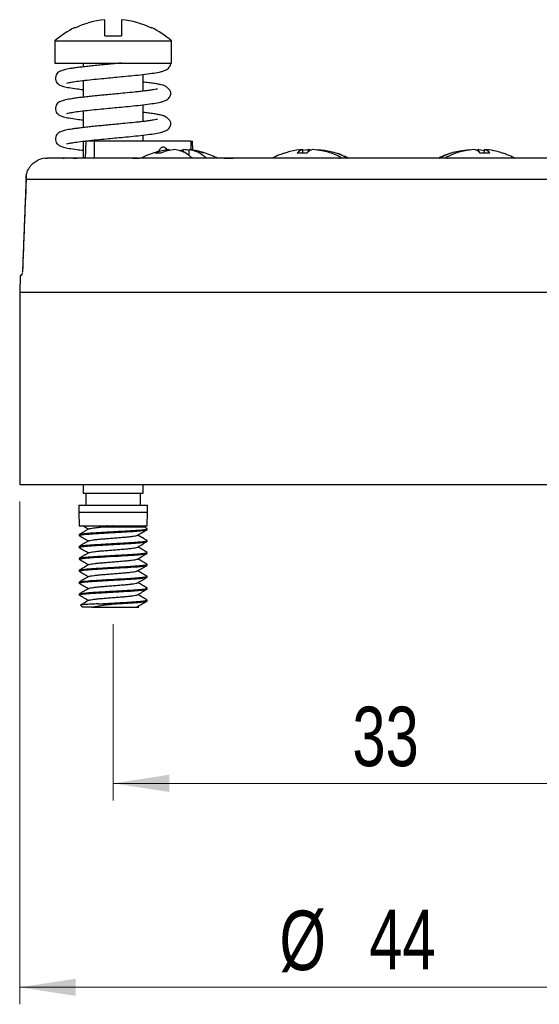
# Model space of a CAD drawing. Header units: millimetres. Extents: x 15 to 205, y 5 to 292.
# Tile 9 of 12: x 88 to 118, y 135 to 193. Entities that reach past the tile are written whole.
import ezdxf

# ---------------------------------------------------------------- set-up
doc = ezdxf.new("R2010")
doc.units = ezdxf.units.MM
doc.header["$PDSIZE"] = -1
doc.styles.add('SLDTEXTSTYLE0', font='TXT', dxfattribs={"width": 0.75})
doc.dimstyles.new('SLDDIMSTYLE0', dxfattribs={"dimtxt": 3.5, "dimasz": 3.302, "dimexe": 0, "dimexo": 0.0625, "dimgap": 0.875, "dimtad": 1, "dimrnd": 1e-09, "dimzin": 12, "dimdsep": 46, "dimtxsty": 'SLDTEXTSTYLE0', "dimsah": 1, "dimcen": 0.09, "dimadec": 0, "dimazin": 3, "dimtfac": 1, "dimtofl": 0, "dimtmove": 0, "dimatfit": 3, "dimfxl": 1, "dimfrac": 2, "dimtolj": 1, "dimtzin": 12, "dimarcsym": 0})

# ---------------------------------------------------------------- blocks, each defined once
blk = doc.blocks.new('_D')
at = {"color": 7, "linetype": 'Continuous', "lineweight": 18}
for p, q in [((93.081, 157.128), (93.081, 146.77)), ((126.081, 157.128), (126.081, 146.77)), ((126.081, 147.77), (93.081, 147.77))]:
    blk.add_line(p, q, dxfattribs=at)
for points in [[(93.081, 147.77), (96.383, 147.262), (96.383, 148.278)], [(126.081, 147.77), (122.779, 148.278), (122.779, 147.262)]]:
    blk.add_solid(points, dxfattribs=at)
at = {"color": 7, "linetype": 'Continuous', "lineweight": 18, "insert": (107.159, 152.282), "char_height": 3.5, "attachment_point": 1, "style": 'SLDTEXTSTYLE0'}
blk.add_mtext('33', dxfattribs=at)
blk = doc.blocks.new('_D_1')
at = {"color": 7, "linetype": 'Continuous', "lineweight": 18}
for p, q in [((87.581, 164.348), (87.581, 134.77)), ((131.581, 164.348), (131.581, 134.77)), ((87.581, 135.77), (131.581, 135.77))]:
    blk.add_line(p, q, dxfattribs=at)
for points in [[(87.581, 135.77), (90.883, 135.262), (90.883, 136.278)], [(131.581, 135.77), (128.279, 136.278), (128.279, 135.262)]]:
    blk.add_solid(points, dxfattribs=at)
at = {"color": 7, "linetype": 'Continuous', "lineweight": 18, "char_height": 3.5, "attachment_point": 1, "style": 'SLDTEXTSTYLE0'}
for s, insert in [('%%c', (102.87, 140.282)), ('44', (108.149, 140.335))]:
    blk.add_mtext(s, dxfattribs=dict(at, insert=insert))

msp = doc.modelspace()

# ---------------------------------------------------------------- linework, layer by layer
at = {"color": 7, "linetype": 'Continuous', "lineweight": 25}
for p, q in [((92.581, 191.748), (92.581, 192.7)), ((93.581, 192.7), (93.581, 191.748)), ((90.831, 192.205), (90.831, 192.232)), ((92.581, 191.748), (93.581, 191.748)), ((95.331, 192.232), (95.331, 192.205)), ((89.656, 191.448), (89.656, 190.148)), ((89.656, 191.448), (96.506, 191.448)), ((96.506, 190.148), (96.506, 191.448)), ((89.656, 190.148), (96.506, 190.148)), ((91.306, 190.148), (91.306, 189.922)), ((94.856, 188.497), (94.856, 189.482)), ((91.306, 189.12), (91.306, 188.137)), ((94.856, 186.712), (94.856, 187.696)), ((91.306, 187.334), (91.306, 186.351)), ((91.306, 185.548), (91.306, 184.565)), ((91.471, 185.548), (91.436, 184.548)), ((91.989, 185.548), (91.471, 185.548)), ((91.982, 184.548), (91.989, 185.548)), ((97.645, 185.548), (91.989, 185.548)), ((94.856, 185.548), (94.856, 185.91)), ((97.645, 185.548), (97.745, 185.548)), ((97.763, 185.032), (97.745, 185.548)), ((95.873, 184.851), (95.546, 184.851)), ((96.384, 185.007), (96.384, 185.063)), ((96.967, 185.005), (97.223, 185.063)), ((97.223, 184.892), (97.223, 185.063)), ((97.55, 184.696), (97.55, 185.063)), ((104.48, 184.851), (103.912, 184.851)), ((104.238, 184.851), (104.238, 185.063)), ((104.238, 185.02), (104.563, 185.063)), ((104.563, 184.927), (104.563, 185.063)), ((105.131, 185.02), (105.131, 185.063)), ((112.935, 184.841), (112.769, 184.783)), ((114.031, 185.013), (114.031, 185.063)), ((114.598, 185.063), (114.924, 185.013)), ((114.598, 184.927), (114.598, 185.063)), ((115.249, 184.851), (114.682, 184.851)), ((114.924, 184.851), (114.924, 185.063)), ((90.205, 184.548), (90.122, 184.548)), ((90.122, 184.548), (90.205, 184.548)), ((90.205, 184.548), (90.205, 184.548)), ((90.731, 184.548), (90.948, 184.548)), ((94.248, 184.548), (94.601, 184.548)), ((99.639, 184.548), (100.142, 184.548)), ((87.969, 183.513), (87.75, 177.888)), ((131.202, 183.294), (87.959, 183.294)), ((87.744, 177.889), (87.736, 177.853)), ((87.748, 177.89), (87.74, 177.852)), ((87.616, 177.648), (87.581, 176.648)), ((87.682, 177.648), (87.616, 177.648)), ((87.581, 176.648), (87.581, 165.348)), ((131.581, 176.648), (87.581, 176.648)), ((87.581, 165.348), (131.581, 165.348)), ((91.306, 165.348), (91.306, 164.848)), ((94.856, 164.848), (94.856, 165.348)), ((91.306, 164.848), (94.856, 164.848)), ((91.481, 164.848), (91.481, 164.128)), ((94.681, 164.128), (94.681, 164.848)), ((91.056, 164.128), (91.056, 163.728)), ((91.056, 164.128), (95.106, 164.128)), ((95.106, 163.728), (95.106, 164.128)), ((91.056, 163.728), (91.081, 162.928)), ((91.056, 163.728), (95.106, 163.728)), ((95.081, 162.928), (95.106, 163.728)), ((91.081, 162.928), (95.081, 162.928)), ((95.074, 162.762), (94.943, 162.838)), ((91.082, 162.403), (91.081, 162.405)), ((91.081, 162.403), (91.081, 162.353)), ((95.081, 162.703), (95.081, 162.753)), ((91.081, 161.704), (91.081, 161.653)), ((91.084, 161.704), (91.082, 161.707)), ((95.081, 162.003), (95.081, 162.053)), ((95.081, 161.303), (95.081, 161.353)), ((91.082, 161.003), (91.081, 161.005)), ((91.081, 161.003), (91.081, 160.953)), ((91.105, 160.938), (91.081, 160.951)), ((95.081, 160.603), (95.081, 160.653)), ((91.082, 160.303), (91.081, 160.305)), ((91.081, 160.303), (91.081, 160.253)), ((91.105, 160.238), (91.086, 160.246)), ((95.081, 159.903), (95.081, 159.953)), ((91.081, 159.604), (91.081, 159.553)), ((91.082, 159.604), (91.083, 159.608)), ((91.081, 158.903), (91.081, 158.853)), ((95.076, 159.26), (95.072, 159.262)), ((95.081, 159.203), (95.081, 159.253)), ((91.163, 158.246), (91.281, 158.128)), ((92.224, 158.328), (93.081, 158.328)), ((94.605, 158.134), (94.529, 158.178)), ((95.078, 158.559), (95.071, 158.562)), ((95.081, 158.503), (95.081, 158.553)), ((91.83, 158.128), (91.281, 158.128))]:
    msp.add_line(p, q, dxfattribs=at)
at = {"color": 8, "linetype": 'Continuous', "lineweight": 25}
for p, q in [((97.645, 185.548), (97.659, 185.044)), ((87.748, 177.89), (87.748, 177.889))]:
    msp.add_line(p, q, dxfattribs=at)
at = {"color": 7, "linetype": 'Continuous', "lineweight": 25, "flags": 128}
for points in [[(94.941, 162.835), (94.941, 162.835), (94.883, 162.835), (94.775, 162.835), (94.612, 162.835), (94.422, 162.835), (94.191, 162.835), (93.94, 162.835), (93.658, 162.835), (93.387, 162.835), (93.103, 162.835), (92.604, 162.835), (92.498, 162.835), (92.247, 162.835), (92.247, 162.835), (92.247, 162.835)], [(91.083, 160.953), (91.101, 160.968), (91.17, 160.986), (91.17, 160.986), (91.17, 160.986), (91.17, 160.986), (91.17, 160.986), (91.17, 160.986), (91.17, 160.986), (91.17, 160.986), (91.17, 160.986), (91.17, 160.986), (91.17, 160.986), (91.171, 160.986), (91.174, 160.987), (91.185, 160.989), (91.23, 160.996), (91.316, 161.008), (91.463, 161.024), (91.557, 161.033), (91.648, 161.04), (91.732, 161.047), (91.92, 161.06), (92.052, 161.068), (92.19, 161.076), (92.333, 161.085), (92.481, 161.093), (92.638, 161.103), (92.853, 161.115), (93.127, 161.131), (93.386, 161.146), (93.598, 161.159), (93.766, 161.168), (93.963, 161.18), (94.154, 161.191), (94.313, 161.201), (94.417, 161.209), (94.55, 161.219), (94.701, 161.233), (94.853, 161.25), (94.961, 161.265), (95.028, 161.279), (95.075, 161.295), (95.076, 161.303)], [(91.084, 160.253), (91.083, 160.258), (91.106, 160.27), (91.132, 160.278), (91.158, 160.283), (91.192, 160.29), (91.249, 160.299), (91.341, 160.311), (91.475, 160.325), (91.612, 160.337), (91.731, 160.347), (91.843, 160.355), (91.997, 160.365), (92.179, 160.376), (92.453, 160.392), (92.746, 160.409), (93.144, 160.432), (93.499, 160.453), (93.67, 160.463), (93.67, 160.463), (93.67, 160.463), (93.67, 160.463), (93.67, 160.463), (93.67, 160.463), (93.67, 160.463), (93.671, 160.463), (93.672, 160.463), (93.675, 160.463), (93.684, 160.463), (93.766, 160.468), (93.917, 160.477), (94.129, 160.489), (94.293, 160.5), (94.407, 160.508), (94.525, 160.517), (94.604, 160.524), (94.681, 160.531), (94.781, 160.541), (94.891, 160.555), (94.963, 160.566), (95.03, 160.579), (95.049, 160.585), (95.072, 160.593), (95.076, 160.603)], [(91.09, 159.613), (91.092, 159.615), (91.11, 159.621), (91.126, 159.626), (91.159, 159.634), (91.22, 159.644), (91.322, 159.659), (91.47, 159.675), (91.609, 159.687), (91.723, 159.696), (91.842, 159.705), (91.969, 159.713), (92.104, 159.722), (92.244, 159.729), (92.316, 159.734), (92.413, 159.739), (92.536, 159.746), (92.686, 159.755), (92.864, 159.766), (93.149, 159.782), (93.353, 159.794), (93.476, 159.801), (93.507, 159.803), (93.515, 159.804), (93.517, 159.804), (93.518, 159.804), (93.518, 159.804), (93.518, 159.804), (93.518, 159.804), (93.518, 159.804), (93.518, 159.804), (93.824, 159.822), (94.106, 159.838), (94.348, 159.854), (94.593, 159.873), (94.787, 159.892), (94.935, 159.911), (95.032, 159.93), (95.077, 159.947), (95.076, 159.953)]]:
    msp.add_lwpolyline(points, dxfattribs=at)
at = {"color": 7, "linetype": 'Continuous', "lineweight": 25}
for centre, radius, start, end in [((93.081, 187.587), 5.138, 95.58507, 115.97352), ((93.081, 187.587), 5.138, 64.02648, 84.41493), ((93.081, 187.587), 5.162, 115.84234, 131.56972), ((93.081, 187.587), 5.162, 48.43028, 64.15766), ((96.818, 181.587), 3.503, 97.11387, 111.2991), ((97.145, 181.587), 3.503, 97.11387, 111.2991), ((96.798, 181.633), 3.457, 77.43339, 82.93226), ((97.109, 181.565), 3.527, 68.72844, 79.30899), ((104.513, 184.285), 0.825, 109.4905, 136.72973), ((105.08, 184.285), 0.825, 109.49051, 136.7298), ((104.363, 184.444), 0.651, 60.44314, 72.08554), ((114.081, 184.285), 0.825, 43.2702, 70.50949), ((114.798, 184.444), 0.651, 107.91446, 119.55686), ((114.648, 184.285), 0.825, 43.27027, 70.5095), ((94.973, 162.878), 0.05, 90.01035, 233.30429)]:
    msp.add_arc(centre, radius, start, end, dxfattribs=at)
for points, knots in [([(93.565, 190.149), (93.465, 190.139), (93.226, 190.116), (92.885, 190.083), (92.535, 190.049), (92.194, 190.017), (91.839, 189.982), (91.488, 189.944), (91.172, 189.907), (90.885, 189.87), (90.573, 189.826), (90.273, 189.771), (90.045, 189.712), (89.846, 189.61), (89.725, 189.466), (89.669, 189.29), (89.693, 189.118), (89.768, 188.985), (89.872, 188.892), (89.986, 188.829), (90.167, 188.764), (90.487, 188.697), (90.865, 188.642), (91.182, 188.604), (91.306, 188.589)], [0, 0, 0, 0, 0.035242, 0.084541, 0.117859, 0.157914, 0.20609, 0.248261, 0.294448, 0.338687, 0.379845, 0.454306, 0.519647, 0.578222, 0.605907, 0.633199, 0.658992, 0.685534, 0.711297, 0.736417, 0.795278, 0.866856, 0.948153, 1, 1, 1, 1]), ([(90.357, 188.975), (90.358, 188.974), (90.362, 188.969), (90.471, 189), (90.752, 189.048), (91.152, 189.103), (91.666, 189.164), (92.232, 189.22), (92.783, 189.273), (93.314, 189.324), (93.853, 189.376), (94.426, 189.431), (94.991, 189.495), (95.48, 189.561), (95.806, 189.613), (96.058, 189.683), (96.263, 189.78), (96.445, 189.953), (96.468, 190.08), (96.481, 190.148)], [0, 0, 0, 0, 0.021449, 0.079865, 0.139994, 0.207532, 0.279242, 0.349161, 0.411783, 0.46643, 0.526441, 0.593763, 0.668271, 0.745706, 0.819735, 0.853365, 0.892387, 0.942025, 1, 1, 1, 1]), ([(93.565, 190.148), (93.563, 190.148), (93.561, 190.148), (93.565, 190.148), (93.573, 190.148), (93.598, 190.148), (93.684, 190.148), (93.865, 190.148), (94.122, 190.148), (94.456, 190.148), (94.827, 190.148), (95.214, 190.148), (95.565, 190.148), (95.875, 190.148), (96.138, 190.148), (96.333, 190.148), (96.457, 190.148), (96.473, 190.148), (96.481, 190.148)], [0, 0, 0, 0, 0.002867, 0.005633, 0.008388, 0.013222, 0.025513, 0.065897, 0.126574, 0.188792, 0.282456, 0.378755, 0.47466, 0.572866, 0.678469, 0.786845, 0.892081, 1, 1, 1, 1]), ([(90.357, 187.19), (90.358, 187.188), (90.362, 187.183), (90.471, 187.214), (90.752, 187.262), (91.152, 187.318), (91.666, 187.378), (92.232, 187.435), (92.783, 187.487), (93.314, 187.539), (93.853, 187.59), (94.426, 187.646), (94.991, 187.71), (95.48, 187.775), (95.806, 187.828), (96.058, 187.897), (96.264, 187.995), (96.441, 188.164), (96.499, 188.37), (96.454, 188.493), (96.347, 188.641), (96.163, 188.788), (95.933, 188.871), (95.744, 188.906), (95.474, 188.95), (95.184, 188.991), (94.958, 189.017), (94.856, 189.029)], [0, 0, 0, 0, 0.015917, 0.059268, 0.10389, 0.154011, 0.207227, 0.259114, 0.305586, 0.34614, 0.390675, 0.440635, 0.495927, 0.553392, 0.60833, 0.633287, 0.662245, 0.699082, 0.742105, 0.780975, 0.812404, 0.836285, 0.859086, 0.895303, 0.93267, 0.969387, 1, 1, 1, 1]), ([(95.697, 188.606), (95.697, 188.609), (95.696, 188.623), (95.612, 188.603), (95.439, 188.576), (95.201, 188.541), (94.932, 188.506), (94.643, 188.472), (94.263, 188.43), (93.802, 188.386), (93.293, 188.337), (92.886, 188.297), (92.535, 188.264), (92.194, 188.231), (91.839, 188.196), (91.488, 188.159), (91.172, 188.122), (90.885, 188.085), (90.573, 188.04), (90.273, 187.985), (90.045, 187.927), (89.846, 187.824), (89.725, 187.681), (89.669, 187.504), (89.693, 187.332), (89.768, 187.199), (89.872, 187.107), (89.986, 187.043), (90.167, 186.978), (90.487, 186.912), (90.865, 186.856), (91.182, 186.818), (91.306, 186.804)], [0, 0, 0, 0, 0.009652, 0.035993, 0.06775, 0.101043, 0.133248, 0.164033, 0.193135, 0.245461, 0.288728, 0.325073, 0.349637, 0.379168, 0.414686, 0.445777, 0.479828, 0.512444, 0.542788, 0.597685, 0.645857, 0.689042, 0.709453, 0.729574, 0.74859, 0.768158, 0.787152, 0.805672, 0.849068, 0.901839, 0.961776, 1, 1, 1, 1]), ([(90.357, 185.404), (90.358, 185.403), (90.362, 185.398), (90.471, 185.429), (90.752, 185.477), (91.152, 185.532), (91.666, 185.593), (92.232, 185.649), (92.783, 185.702), (93.314, 185.753), (93.853, 185.805), (94.426, 185.86), (94.991, 185.924), (95.48, 185.989), (95.806, 186.042), (96.058, 186.111), (96.264, 186.21), (96.441, 186.378), (96.499, 186.584), (96.454, 186.707), (96.347, 186.856), (96.163, 187.002), (95.933, 187.085), (95.744, 187.12), (95.474, 187.165), (95.184, 187.205), (94.958, 187.231), (94.856, 187.243)], [0, 0, 0, 0, 0.015917, 0.059268, 0.10389, 0.154011, 0.207227, 0.259114, 0.305586, 0.34614, 0.390675, 0.440635, 0.495927, 0.553392, 0.60833, 0.633287, 0.662245, 0.699082, 0.742105, 0.780975, 0.812404, 0.836285, 0.859086, 0.895303, 0.93267, 0.969387, 1, 1, 1, 1]), ([(95.697, 186.82), (95.697, 186.824), (95.696, 186.838), (95.612, 186.817), (95.439, 186.79), (95.201, 186.755), (94.932, 186.72), (94.643, 186.686), (94.263, 186.644), (93.802, 186.6), (93.293, 186.551), (92.886, 186.512), (92.535, 186.478), (92.194, 186.445), (91.839, 186.411), (91.488, 186.373), (91.172, 186.336), (90.885, 186.299), (90.573, 186.255), (90.273, 186.2), (90.045, 186.141), (89.846, 186.038), (89.725, 185.895), (89.669, 185.718), (89.693, 185.547), (89.768, 185.413), (89.872, 185.321), (89.986, 185.257), (90.167, 185.192), (90.487, 185.126), (90.865, 185.07), (91.182, 185.033), (91.306, 185.018)], [0, 0, 0, 0, 0.009652, 0.035993, 0.06775, 0.101043, 0.133248, 0.164033, 0.193135, 0.245461, 0.288728, 0.325073, 0.349637, 0.379168, 0.414686, 0.445777, 0.479828, 0.512444, 0.542788, 0.597685, 0.645857, 0.689042, 0.709453, 0.729574, 0.74859, 0.768158, 0.787152, 0.805672, 0.849068, 0.901839, 0.961776, 1, 1, 1, 1]), ([(96.371, 185.06), (96.229, 185.039), (95.932, 184.996), (95.491, 184.875), (95.084, 184.728), (94.838, 184.602), (94.733, 184.548)], [0, 0, 0, 0, 0.2489665, 0.5209991, 0.7951166, 1, 1, 1, 1]), ([(95.76, 184.94), (95.77, 184.963), (95.804, 185.038), (95.866, 185.128), (95.943, 185.195), (96.005, 185.221), (96.07, 185.216), (96.143, 185.175), (96.202, 185.112), (96.232, 185.056), (96.242, 185.039)], [0, 0, 0, 0, 0.102314, 0.333846, 0.447899, 0.542525, 0.637751, 0.742365, 0.91687, 1, 1, 1, 1]), ([(97.721, 184.548), (97.636, 184.627), (97.417, 184.829), (97.073, 184.996), (96.818, 185.043), (96.711, 185.063)], [0, 0, 0, 0, 0.270404, 0.695987, 1, 1, 1, 1]), ([(97.55, 185.063), (97.695, 185.033), (97.988, 184.971), (98.329, 184.774), (98.515, 184.598), (98.567, 184.548)], [0, 0, 0, 0, 0.41096, 0.833837, 1, 1, 1, 1]), ([(99.201, 184.548), (99.157, 184.573), (98.982, 184.669), (98.656, 184.801), (98.227, 184.938), (97.858, 185.024), (97.631, 185.049), (97.556, 185.057)], [0, 0, 0, 0, 0.087437, 0.345661, 0.605903, 0.868001, 1, 1, 1, 1]), ([(103.144, 184.842), (103.052, 184.811), (102.813, 184.73), (102.578, 184.628), (102.443, 184.549), (102.441, 184.548)], [0, 0, 0, 0, 0.3828246, 0.9921816, 1, 1, 1, 1]), ([(104.238, 185.063), (103.985, 185.039), (103.612, 185.004), (103.261, 184.873), (103.148, 184.83)], [0, 0, 0, 0, 0.679357, 1, 1, 1, 1]), ([(106.558, 184.548), (106.41, 184.627), (106.03, 184.829), (105.433, 184.996), (104.99, 185.043), (104.805, 185.063)], [0, 0, 0, 0, 0.2704037, 0.6959871, 1, 1, 1, 1]), ([(105.131, 185.063), (105.382, 185.033), (105.891, 184.971), (106.484, 184.774), (106.806, 184.598), (106.896, 184.548)], [0, 0, 0, 0, 0.41096, 0.833838, 1, 1, 1, 1]), ([(106.593, 184.702), (106.555, 184.72), (106.436, 184.777), (106.31, 184.815), (106.224, 184.842)], [0, 0, 0, 0, 0.32035, 1, 1, 1, 1]), ([(112.278, 184.548), (112.426, 184.627), (112.806, 184.829), (113.403, 184.996), (113.846, 185.043), (114.031, 185.063)], [0, 0, 0, 0, 0.2704036, 0.6959871, 1, 1, 1, 1]), ([(114.356, 185.063), (114.105, 185.033), (113.596, 184.971), (113.003, 184.774), (112.681, 184.598), (112.591, 184.548)], [0, 0, 0, 0, 0.41096, 0.833838, 1, 1, 1, 1]), ([(116.017, 184.833), (115.838, 184.892), (115.482, 185.012), (115.109, 185.046), (114.924, 185.063)], [0, 0, 0, 0, 0.501581, 1, 1, 1, 1]), ([(116.718, 184.548), (116.708, 184.554), (116.566, 184.636), (116.333, 184.737), (116.104, 184.813), (116.02, 184.841)], [0, 0, 0, 0, 0.043544, 0.649578, 1, 1, 1, 1]), ([(87.959, 183.294), (87.959, 183.323), (87.957, 183.388), (87.965, 183.497), (87.989, 183.641), (88.036, 183.789), (88.111, 183.947), (88.202, 184.083), (88.315, 184.207), (88.427, 184.301), (88.536, 184.374), (88.613, 184.411), (88.649, 184.429)], [0, 0, 0, 0, 0.0662505, 0.1494078, 0.2500117, 0.3981793, 0.4997224, 0.6345193, 0.7496057, 0.8398437, 0.9233901, 1, 1, 1, 1]), ([(91.437, 184.581), (91.345, 184.57), (91.249, 184.56), (91.165, 184.549), (91.162, 184.548)], [0, 0, 0, 0, 0.958984, 1, 1, 1, 1]), ([(106.925, 184.548), (106.915, 184.554), (106.833, 184.601), (106.745, 184.637), (106.667, 184.669)], [0, 0, 0, 0, 0.116077, 1, 1, 1, 1]), ([(112.71, 184.763), (112.694, 184.757), (112.531, 184.701), (112.372, 184.628), (112.236, 184.549), (112.234, 184.548)], [0, 0, 0, 0, 0.099078, 0.988587, 1, 1, 1, 1]), ([(87.729, 177.804), (87.724, 177.777), (87.712, 177.72), (87.696, 177.662), (87.686, 177.653), (87.682, 177.648)], [0, 0, 0, 0, 0.322695, 0.68553, 1, 1, 1, 1]), ([(91.294, 162.927), (91.324, 162.909), (91.437, 162.843), (91.55, 162.777), (91.633, 162.729)], [0, 0, 0, 0, 0.266376, 1, 1, 1, 1]), ([(91.662, 162.742), (91.664, 162.744), (91.673, 162.754), (91.757, 162.774), (91.913, 162.8), (92.09, 162.82), (92.21, 162.832), (92.247, 162.835)], [0, 0, 0, 0, 0.076869, 0.344596, 0.615678, 0.883401, 1, 1, 1, 1]), ([(92.247, 162.835), (92.274, 162.838), (92.411, 162.851), (92.576, 162.872), (92.716, 162.904), (92.74, 162.911), (92.75, 162.915), (92.754, 162.917), (92.756, 162.919), (92.757, 162.921), (92.757, 162.922), (92.755, 162.923), (92.752, 162.925), (92.742, 162.927), (92.724, 162.928), (92.709, 162.928), (92.701, 162.928)], [0, 0, 0, 0, 0.150642, 0.755148, 0.839264, 0.874593, 0.886562, 0.89899, 0.904307, 0.909684, 0.913042, 0.916399, 0.921367, 0.930831, 0.963591, 1, 1, 1, 1]), ([(91.104, 162.338), (91.093, 162.343), (91.074, 162.352), (91.088, 162.364), (91.12, 162.375), (91.184, 162.389), (91.294, 162.406), (91.473, 162.426), (91.691, 162.444), (91.895, 162.459), (92.051, 162.468), (92.158, 162.475), (92.253, 162.48), (92.349, 162.486), (92.429, 162.49), (92.484, 162.494), (92.537, 162.497), (92.622, 162.502), (92.766, 162.51), (92.946, 162.52), (93.164, 162.533), (93.394, 162.547), (93.606, 162.559), (93.799, 162.57), (93.982, 162.581), (94.164, 162.591), (94.325, 162.602), (94.477, 162.613), (94.625, 162.626), (94.8, 162.643), (94.953, 162.662), (95.045, 162.681), (95.081, 162.695), (95.078, 162.701), (95.077, 162.703)], [0, 0, 0, 0, 0.043165, 0.077008, 0.109228, 0.139826, 0.189818, 0.239809, 0.2935, 0.337919, 0.359258, 0.377918, 0.393899, 0.407202, 0.425766, 0.432656, 0.433613, 0.450662, 0.472963, 0.500514, 0.533314, 0.572334, 0.605374, 0.632431, 0.664854, 0.696333, 0.727794, 0.755175, 0.788175, 0.826792, 0.889657, 0.941623, 0.982672, 1, 1, 1, 1]), ([(91.656, 162.742), (91.561, 162.687), (91.372, 162.577), (91.184, 162.468), (91.089, 162.413)], [0, 0, 0, 0, 0.499617, 1, 1, 1, 1]), ([(91.093, 162.413), (91.095, 162.415), (91.1, 162.419), (91.125, 162.426), (91.163, 162.435), (91.224, 162.446), (91.343, 162.462), (91.527, 162.481), (91.762, 162.5), (92.008, 162.516), (92.232, 162.529), (92.434, 162.54), (92.629, 162.552), (92.884, 162.567), (93.161, 162.583), (93.4, 162.597), (93.575, 162.607), (93.729, 162.616), (93.91, 162.626), (94.096, 162.637), (94.258, 162.648), (94.384, 162.656), (94.504, 162.665), (94.656, 162.678), (94.818, 162.695), (94.96, 162.714), (95.047, 162.732), (95.084, 162.745), (95.078, 162.752), (95.076, 162.753)], [0, 0, 0, 0, 0.01605, 0.042303, 0.061703, 0.092905, 0.134921, 0.200543, 0.250666, 0.299483, 0.350887, 0.374959, 0.405619, 0.450986, 0.50205, 0.541471, 0.56926, 0.589724, 0.620835, 0.664293, 0.692308, 0.71683, 0.743636, 0.772727, 0.827754, 0.881719, 0.934281, 0.986504, 1, 1, 1, 1]), ([(91.103, 162.338), (91.197, 162.283), (91.374, 162.18), (91.55, 162.077), (91.633, 162.029)], [0, 0, 0, 0, 0.530224, 1, 1, 1, 1]), ([(91.657, 162.042), (91.657, 162.042), (91.661, 162.05), (91.73, 162.068), (91.869, 162.093), (92.074, 162.119), (92.321, 162.142), (92.603, 162.164), (92.911, 162.19), (93.231, 162.215), (93.541, 162.241), (93.824, 162.263), (94.074, 162.286), (94.281, 162.312), (94.425, 162.337), (94.498, 162.356), (94.502, 162.364), (94.503, 162.365)], [0, 0, 0, 0, 0.004089, 0.080002, 0.157318, 0.234127, 0.308594, 0.382233, 0.458586, 0.535955, 0.612425, 0.686228, 0.760498, 0.837214, 0.914554, 0.990606, 1, 1, 1, 1]), ([(94.506, 162.365), (94.601, 162.42), (94.79, 162.53), (94.979, 162.639), (95.073, 162.694)], [0, 0, 0, 0, 0.499592, 1, 1, 1, 1]), ([(95.074, 162.062), (94.98, 162.117), (94.798, 162.222), (94.616, 162.327), (94.529, 162.378)], [0, 0, 0, 0, 0.518095, 1, 1, 1, 1]), ([(91.104, 161.638), (91.099, 161.64), (91.085, 161.644), (91.079, 161.652), (91.083, 161.661), (91.107, 161.672), (91.168, 161.687), (91.277, 161.703), (91.399, 161.718), (91.508, 161.728), (91.602, 161.737), (91.68, 161.743), (91.761, 161.749), (91.865, 161.756), (92.012, 161.766), (92.154, 161.774), (92.276, 161.781), (92.365, 161.787), (92.469, 161.793), (92.588, 161.8), (92.736, 161.808), (92.915, 161.819), (93.113, 161.83), (93.302, 161.841), (93.526, 161.854), (93.784, 161.869), (94.052, 161.885), (94.292, 161.9), (94.525, 161.917), (94.754, 161.937), (94.935, 161.959), (95.038, 161.979), (95.079, 161.994), (95.078, 162.001), (95.078, 162.003)], [0, 0, 0, 0, 0.0180091, 0.0422975, 0.066587, 0.0908777, 0.1394239, 0.1879751, 0.2222404, 0.2503, 0.272151, 0.2877913, 0.3016672, 0.3222695, 0.3495964, 0.3836441, 0.3962377, 0.410921, 0.4276941, 0.4465565, 0.4675084, 0.4966319, 0.5290172, 0.5575268, 0.5831361, 0.6324035, 0.6791281, 0.7175494, 0.7628087, 0.8190822, 0.88147, 0.9351127, 0.9792509, 1, 1, 1, 1]), ([(91.656, 162.042), (91.561, 161.987), (91.372, 161.877), (91.184, 161.768), (91.089, 161.713)], [0, 0, 0, 0, 0.499617, 1, 1, 1, 1]), ([(91.09, 161.713), (91.091, 161.714), (91.094, 161.716), (91.107, 161.721), (91.132, 161.728), (91.176, 161.737), (91.249, 161.749), (91.35, 161.762), (91.462, 161.774), (91.568, 161.784), (91.671, 161.792), (91.795, 161.802), (91.961, 161.813), (92.154, 161.824), (92.36, 161.836), (92.598, 161.85), (92.892, 161.867), (93.227, 161.887), (93.548, 161.906), (93.858, 161.924), (94.147, 161.94), (94.364, 161.955), (94.496, 161.965), (94.558, 161.97), (94.604, 161.974), (94.668, 161.98), (94.784, 161.991), (94.904, 162.006), (94.998, 162.021), (95.055, 162.035), (95.084, 162.046), (95.078, 162.052), (95.077, 162.053)], [0, 0, 0, 0, 0.005549, 0.024206, 0.043372, 0.070631, 0.105979, 0.145709, 0.178909, 0.20503, 0.228841, 0.253424, 0.28785, 0.33188, 0.363179, 0.398414, 0.455336, 0.509297, 0.56244, 0.614817, 0.668958, 0.721945, 0.746959, 0.759093, 0.766086, 0.781001, 0.80916, 0.863062, 0.903712, 0.940355, 0.98778, 1, 1, 1, 1]), ([(91.103, 161.638), (91.197, 161.583), (91.374, 161.48), (91.55, 161.377), (91.633, 161.329)], [0, 0, 0, 0, 0.530224, 1, 1, 1, 1]), ([(91.66, 161.342), (91.673, 161.348), (91.704, 161.363), (91.831, 161.387), (92.021, 161.413), (92.259, 161.437), (92.533, 161.459), (92.836, 161.483), (93.155, 161.509), (93.469, 161.535), (93.76, 161.558), (94.018, 161.58), (94.237, 161.605), (94.397, 161.631), (94.486, 161.652), (94.496, 161.662), (94.499, 161.665)], [0, 0, 0, 0, 0.062189, 0.139304, 0.216368, 0.291505, 0.36471, 0.440513, 0.517776, 0.594591, 0.669118, 0.742647, 0.8189, 0.896228, 0.972715, 1, 1, 1, 1]), ([(94.506, 161.665), (94.601, 161.72), (94.79, 161.83), (94.979, 161.939), (95.073, 161.994)], [0, 0, 0, 0, 0.499592, 1, 1, 1, 1]), ([(95.074, 161.362), (94.98, 161.417), (94.798, 161.522), (94.616, 161.627), (94.529, 161.678)], [0, 0, 0, 0, 0.518095, 1, 1, 1, 1]), ([(91.089, 161.013), (91.09, 161.013), (91.092, 161.016), (91.112, 161.023), (91.156, 161.034), (91.232, 161.047), (91.346, 161.062), (91.508, 161.079), (91.705, 161.095), (91.902, 161.109), (92.092, 161.121), (92.289, 161.132), (92.469, 161.143), (92.632, 161.152), (92.794, 161.162), (92.989, 161.173), (93.195, 161.185), (93.396, 161.197), (93.583, 161.208), (93.754, 161.218), (93.939, 161.228), (94.117, 161.239), (94.292, 161.25), (94.444, 161.261), (94.623, 161.275), (94.815, 161.294), (94.973, 161.315), (95.053, 161.334), (95.083, 161.346), (95.078, 161.352), (95.077, 161.353)], [0, 0, 0, 0, 0.001598, 0.026244, 0.06244, 0.100822, 0.13682, 0.190784, 0.243089, 0.278259, 0.315965, 0.353832, 0.386333, 0.409906, 0.437086, 0.46733, 0.506019, 0.538292, 0.566622, 0.599723, 0.626281, 0.664927, 0.69902, 0.730372, 0.762577, 0.824363, 0.889946, 0.944524, 0.988082, 1, 1, 1, 1]), ([(91.656, 161.342), (91.561, 161.287), (91.372, 161.177), (91.184, 161.068), (91.089, 161.013)], [0, 0, 0, 0, 0.499616, 1, 1, 1, 1]), ([(94.506, 160.965), (94.601, 161.02), (94.79, 161.13), (94.979, 161.239), (95.073, 161.294)], [0, 0, 0, 0, 0.499592, 1, 1, 1, 1]), ([(91.656, 160.642), (91.561, 160.587), (91.372, 160.477), (91.184, 160.368), (91.089, 160.313)], [0, 0, 0, 0, 0.499616, 1, 1, 1, 1]), ([(91.095, 160.313), (91.098, 160.316), (91.11, 160.324), (91.185, 160.34), (91.32, 160.359), (91.471, 160.375), (91.612, 160.388), (91.725, 160.397), (91.848, 160.405), (92.011, 160.416), (92.199, 160.427), (92.394, 160.438), (92.584, 160.449), (92.749, 160.459), (92.915, 160.469), (93.053, 160.477), (93.259, 160.489), (93.523, 160.504), (93.768, 160.518), (93.943, 160.529), (94.057, 160.535), (94.167, 160.542), (94.272, 160.549), (94.36, 160.555), (94.447, 160.561), (94.544, 160.569), (94.668, 160.58), (94.791, 160.592), (94.891, 160.604), (94.959, 160.615), (95.005, 160.623), (95.052, 160.634), (95.082, 160.644), (95.077, 160.652), (95.076, 160.653)], [0, 0, 0, 0, 0.0245893, 0.0808237, 0.1347774, 0.1887335, 0.2148346, 0.2411199, 0.2675897, 0.294244, 0.3392138, 0.3737063, 0.3977124, 0.437137, 0.4566977, 0.4794638, 0.5054347, 0.5577913, 0.6101429, 0.6311008, 0.6520578, 0.673014, 0.6939695, 0.7149242, 0.7283586, 0.7506889, 0.7819112, 0.8220195, 0.8564489, 0.8858334, 0.9101713, 0.9294612, 0.9822905, 1, 1, 1, 1]), ([(91.103, 160.938), (91.197, 160.883), (91.374, 160.78), (91.55, 160.677), (91.633, 160.629)], [0, 0, 0, 0, 0.530224, 1, 1, 1, 1]), ([(91.663, 160.642), (91.67, 160.646), (91.689, 160.659), (91.795, 160.681), (91.97, 160.707), (92.199, 160.732), (92.465, 160.753), (92.762, 160.777), (93.079, 160.803), (93.397, 160.829), (93.694, 160.853), (93.96, 160.875), (94.189, 160.899), (94.365, 160.925), (94.472, 160.948), (94.492, 160.96), (94.499, 160.965)], [0, 0, 0, 0, 0.043912, 0.120761, 0.198016, 0.273773, 0.346966, 0.422166, 0.499256, 0.576355, 0.651583, 0.724769, 0.800502, 0.877752, 0.954614, 1, 1, 1, 1]), ([(94.506, 160.265), (94.601, 160.32), (94.79, 160.43), (94.979, 160.539), (95.073, 160.594)], [0, 0, 0, 0, 0.499592, 1, 1, 1, 1]), ([(95.074, 160.662), (94.98, 160.717), (94.798, 160.822), (94.616, 160.927), (94.529, 160.978)], [0, 0, 0, 0, 0.518095, 1, 1, 1, 1]), ([(91.104, 159.538), (91.1, 159.539), (91.088, 159.543), (91.079, 159.551), (91.083, 159.561), (91.108, 159.572), (91.153, 159.583), (91.224, 159.596), (91.334, 159.611), (91.462, 159.624), (91.58, 159.635), (91.664, 159.642), (91.736, 159.647), (91.811, 159.652), (91.914, 159.659), (92.052, 159.668), (92.2, 159.677), (92.342, 159.685), (92.525, 159.696), (92.778, 159.711), (93.104, 159.73), (93.437, 159.749), (93.721, 159.766), (93.951, 159.779), (94.135, 159.79), (94.335, 159.802), (94.546, 159.818), (94.747, 159.837), (94.913, 159.857), (95.021, 159.875), (95.075, 159.891), (95.076, 159.9), (95.077, 159.903)], [0, 0, 0, 0, 0.01267, 0.036511, 0.068296, 0.099203, 0.127, 0.160872, 0.201404, 0.242432, 0.267064, 0.286425, 0.29737, 0.312553, 0.331685, 0.357026, 0.388202, 0.40802, 0.427736, 0.476543, 0.526286, 0.57629, 0.628258, 0.659657, 0.690235, 0.723604, 0.7704, 0.819829, 0.869815, 0.92369, 0.968698, 1, 1, 1, 1]), ([(91.656, 159.942), (91.561, 159.887), (91.372, 159.777), (91.184, 159.668), (91.089, 159.613)], [0, 0, 0, 0, 0.499616, 1, 1, 1, 1]), ([(91.103, 160.238), (91.197, 160.183), (91.374, 160.08), (91.55, 159.977), (91.633, 159.929)], [0, 0, 0, 0, 0.530224, 1, 1, 1, 1]), ([(91.663, 159.942), (91.665, 159.945), (91.676, 159.955), (91.763, 159.975), (91.923, 160.001), (92.141, 160.026), (92.399, 160.048), (92.689, 160.071), (93.003, 160.097), (93.323, 160.123), (93.625, 160.148), (93.9, 160.169), (94.139, 160.193), (94.329, 160.219), (94.458, 160.244), (94.488, 160.258), (94.502, 160.265)], [0, 0, 0, 0, 0.025822, 0.10229, 0.179618, 0.25589, 0.329441, 0.403936, 0.480736, 0.558003, 0.633828, 0.707041, 0.78215, 0.859203, 0.936325, 1, 1, 1, 1]), ([(94.506, 159.565), (94.601, 159.62), (94.79, 159.73), (94.979, 159.839), (95.073, 159.894)], [0, 0, 0, 0, 0.499592, 1, 1, 1, 1]), ([(95.074, 159.962), (94.98, 160.017), (94.798, 160.122), (94.616, 160.227), (94.529, 160.278)], [0, 0, 0, 0, 0.518095, 1, 1, 1, 1]), ([(91.103, 159.538), (91.197, 159.483), (91.374, 159.38), (91.55, 159.277), (91.633, 159.229)], [0, 0, 0, 0, 0.530224, 1, 1, 1, 1]), ([(91.659, 159.242), (91.659, 159.243), (91.663, 159.251), (91.735, 159.269), (91.878, 159.295), (92.086, 159.32), (92.335, 159.343), (92.618, 159.366), (92.927, 159.391), (93.248, 159.417), (93.556, 159.442), (93.838, 159.464), (94.085, 159.487), (94.291, 159.513), (94.431, 159.539), (94.501, 159.556), (94.504, 159.565), (94.504, 159.565)], [0, 0, 0, 0, 0.00794, 0.08397, 0.161307, 0.238038, 0.312341, 0.386116, 0.462566, 0.539936, 0.616308, 0.689972, 0.764408, 0.841202, 0.918523, 0.994459, 1, 1, 1, 1]), ([(95.074, 159.262), (94.98, 159.317), (94.798, 159.422), (94.616, 159.527), (94.529, 159.578)], [0, 0, 0, 0, 0.518095, 1, 1, 1, 1]), ([(91.104, 158.837), (91.103, 158.838), (91.086, 158.843), (91.083, 158.847), (91.081, 158.852)], [0, 0, 0, 0, 0.069863, 1, 1, 1, 1]), ([(91.082, 158.853), (91.085, 158.857), (91.09, 158.867), (91.154, 158.884), (91.269, 158.903), (91.436, 158.922), (91.649, 158.941), (91.896, 158.959), (92.107, 158.972), (92.262, 158.981), (92.352, 158.986), (92.476, 158.993), (92.689, 159.006), (92.96, 159.021), (93.24, 159.038), (93.477, 159.051), (93.684, 159.064), (93.867, 159.074), (94.066, 159.085), (94.284, 159.099), (94.484, 159.114), (94.649, 159.128), (94.791, 159.142), (94.924, 159.159), (95.021, 159.176), (95.075, 159.191), (95.076, 159.2), (95.077, 159.203)], [0, 0, 0, 0, 0.039171, 0.090571, 0.141938, 0.194337, 0.248331, 0.300085, 0.34899, 0.365989, 0.38205, 0.395643, 0.429264, 0.487423, 0.525746, 0.562838, 0.601341, 0.627834, 0.656309, 0.70631, 0.750796, 0.783257, 0.823889, 0.867562, 0.919575, 0.965655, 1, 1, 1, 1]), ([(91.656, 159.242), (91.561, 159.187), (91.372, 159.077), (91.184, 158.968), (91.089, 158.913)], [0, 0, 0, 0, 0.499617, 1, 1, 1, 1]), ([(91.094, 158.913), (91.097, 158.915), (91.107, 158.923), (91.178, 158.939), (91.308, 158.958), (91.452, 158.973), (91.575, 158.984), (91.663, 158.992), (91.757, 158.999), (91.857, 159.006), (91.99, 159.015), (92.146, 159.024), (92.311, 159.034), (92.436, 159.041), (92.553, 159.047), (92.699, 159.056), (92.916, 159.069), (93.208, 159.086), (93.52, 159.104), (93.792, 159.12), (94.004, 159.132), (94.185, 159.143), (94.347, 159.153), (94.497, 159.165), (94.644, 159.177), (94.815, 159.194), (94.962, 159.214), (95.049, 159.233), (95.081, 159.245), (95.078, 159.252), (95.078, 159.253)], [0, 0, 0, 0, 0.021083, 0.077075, 0.131029, 0.184985, 0.205903, 0.226934, 0.248078, 0.269334, 0.290702, 0.32853, 0.358372, 0.380222, 0.394078, 0.418467, 0.454352, 0.501723, 0.56175, 0.608423, 0.641696, 0.6763, 0.711317, 0.740389, 0.776051, 0.818298, 0.88503, 0.940411, 0.984423, 1, 1, 1, 1]), ([(91.103, 158.838), (91.197, 158.783), (91.374, 158.68), (91.55, 158.577), (91.633, 158.529)], [0, 0, 0, 0, 0.530224, 1, 1, 1, 1]), ([(91.659, 158.542), (91.674, 158.549), (91.707, 158.564), (91.84, 158.589), (92.032, 158.614), (92.272, 158.638), (92.548, 158.66), (92.852, 158.685), (93.172, 158.711), (93.485, 158.736), (93.774, 158.759), (94.03, 158.782), (94.247, 158.807), (94.404, 158.833), (94.488, 158.853), (94.497, 158.863), (94.499, 158.865)], [0, 0, 0, 0, 0.066173, 0.14333, 0.220337, 0.295326, 0.368583, 0.444503, 0.521787, 0.598525, 0.672888, 0.74654, 0.822892, 0.900221, 0.976612, 1, 1, 1, 1]), ([(94.506, 158.865), (94.601, 158.92), (94.79, 159.03), (94.979, 159.139), (95.073, 159.194)], [0, 0, 0, 0, 0.499592, 1, 1, 1, 1]), ([(95.074, 158.562), (94.98, 158.617), (94.798, 158.722), (94.616, 158.827), (94.529, 158.878)], [0, 0, 0, 0, 0.518095, 1, 1, 1, 1]), ([(92.224, 158.328), (92.128, 158.325), (91.934, 158.318), (91.686, 158.306), (91.476, 158.293), (91.317, 158.281), (91.21, 158.268), (91.157, 158.258), (91.164, 158.252), (91.166, 158.249)], [0, 0, 0, 0, 0.149532, 0.303456, 0.451913, 0.604759, 0.751871, 0.90325, 1, 1, 1, 1]), ([(91.656, 158.542), (91.561, 158.487), (91.397, 158.392), (91.234, 158.297), (91.164, 158.256)], [0, 0, 0, 0, 0.576074, 1, 1, 1, 1]), ([(91.83, 158.128), (91.892, 158.142), (92.018, 158.17), (92.334, 158.22), (92.695, 158.275), (92.986, 158.315), (93.081, 158.328)], [0, 0, 0, 0, 0.19563, 0.3968052, 0.8037358, 1, 1, 1, 1]), ([(92.224, 158.328), (92.281, 158.332), (92.404, 158.339), (92.611, 158.351), (92.869, 158.366), (93.17, 158.383), (93.457, 158.4), (93.698, 158.414), (93.896, 158.426), (94.112, 158.438), (94.348, 158.453), (94.583, 158.471), (94.783, 158.491), (94.934, 158.51), (95.033, 158.529), (95.079, 158.543), (95.077, 158.551), (95.077, 158.553)], [0, 0, 0, 0, 0.046817, 0.100279, 0.160383, 0.242105, 0.323829, 0.374895, 0.427598, 0.481936, 0.55547, 0.640174, 0.721908, 0.803647, 0.883178, 0.963753, 1, 1, 1, 1]), ([(93.081, 158.328), (93.169, 158.333), (93.331, 158.343), (93.545, 158.355), (93.712, 158.365), (93.845, 158.373), (93.976, 158.381), (94.104, 158.388), (94.208, 158.394), (94.298, 158.4), (94.389, 158.407), (94.503, 158.415), (94.622, 158.425), (94.752, 158.438), (94.866, 158.451), (94.938, 158.461), (94.974, 158.468), (94.991, 158.471), (95.032, 158.479), (95.074, 158.49), (95.076, 158.5), (95.076, 158.503)], [0, 0, 0, 0, 0.084666, 0.153856, 0.208363, 0.250078, 0.289776, 0.345465, 0.389875, 0.407462, 0.45152, 0.500989, 0.555869, 0.619815, 0.707787, 0.770319, 0.792914, 0.808517, 0.824978, 0.930493, 1, 1, 1, 1]), ([(94.373, 158.128), (94.414, 158.136), (94.477, 158.149), (94.493, 158.161), (94.498, 158.165)], [0, 0, 0, 0, 0.6333942, 1, 1, 1, 1]), ([(94.506, 158.165), (94.601, 158.22), (94.79, 158.33), (94.979, 158.439), (95.073, 158.494)], [0, 0, 0, 0, 0.499592, 1, 1, 1, 1]), ([(91.83, 158.128), (91.91, 158.128), (92.076, 158.128), (92.36, 158.128), (92.656, 158.128), (92.952, 158.128), (93.324, 158.128), (93.677, 158.128), (93.972, 158.128), (94.211, 158.128), (94.31, 158.128), (94.373, 158.128)], [0, 0, 0, 0, 0.095928, 0.197541, 0.299085, 0.392014, 0.484943, 0.664613, 0.755054, 0.845422, 1, 1, 1, 1]), ([(94.373, 158.128), (94.453, 158.128), (94.591, 158.128), (94.598, 158.128), (94.601, 158.128)], [0, 0, 0, 0, 0.57147, 1, 1, 1, 1])]:
    msp.add_open_spline(points, degree=3, knots=knots, dxfattribs=at)
for points in [[(89.078, 184.543), (88.928, 184.53), (88.786, 184.492), (88.649, 184.429)], [(89.078, 184.543), (89.117, 184.547), (89.157, 184.548), (89.196, 184.548)], [(90.114, 184.548), (89.642, 184.548), (89.334, 184.548), (89.196, 184.548)], [(90.122, 184.548), (90.119, 184.548), (90.116, 184.548), (90.114, 184.548)], [(90.224, 184.548), (90.218, 184.548), (90.211, 184.548), (90.205, 184.548)], [(90.731, 184.548), (90.546, 184.548), (90.378, 184.548), (90.224, 184.548)], [(90.731, 184.548), (90.704, 184.548), (90.677, 184.547), (90.651, 184.545)], [(90.972, 184.548), (90.865, 184.548), (90.758, 184.547), (90.651, 184.545)], [(94.223, 184.548), (92.901, 184.548), (91.805, 184.548), (90.972, 184.548)], [(94.545, 184.545), (94.438, 184.547), (94.33, 184.548), (94.223, 184.548)], [(94.545, 184.545), (94.572, 184.547), (94.598, 184.548), (94.625, 184.548)], [(99.639, 184.548), (97.774, 184.548), (96.082, 184.548), (94.625, 184.548)], [(99.639, 184.548), (99.629, 184.548), (99.618, 184.547), (99.608, 184.545)], [(100.166, 184.548), (99.98, 184.548), (99.794, 184.547), (99.608, 184.545)], [(105.81, 184.548), (103.844, 184.548), (101.942, 184.548), (100.166, 184.548)], [(106.368, 184.545), (106.182, 184.547), (105.996, 184.548), (105.81, 184.548)], [(106.368, 184.545), (106.379, 184.547), (106.389, 184.548), (106.399, 184.548)], [(112.762, 184.548), (110.654, 184.548), (108.507, 184.548), (106.399, 184.548)], [(112.762, 184.548), (112.772, 184.548), (112.783, 184.547), (112.793, 184.545)], [(113.352, 184.548), (113.166, 184.548), (112.979, 184.547), (112.793, 184.545)], [(118.995, 184.548), (117.219, 184.548), (115.318, 184.548), (113.352, 184.548)], [(87.959, 183.294), (87.889, 181.492), (87.818, 179.691), (87.748, 177.89)]]:
    msp.add_open_spline(points, degree=3, dxfattribs=at)
at = {"color": 7, "linetype": 'Continuous', "lineweight": 0}
for p in [(93.081, 162.928), (93.081, 158.128)]:
    msp.add_point(p, dxfattribs=at)

# ---------------------------------------------------------------- dimensions: what is measured, and where the dimension line sits
at = {"color": 7, "linetype": 'Continuous', "lineweight": 18}
dim = msp.add_linear_dim(base=(131.581, 135.77), p1=(87.581, 165.348), p2=(131.581, 165.348), text='%%c<>', dimstyle='SLDDIMSTYLE0', dxfattribs=at)
dim.commit()
dim.dimension.update_dxf_attribs({"geometry": '_D_1', "text_midpoint": (108.095, 135.77), "dimtype": 160})
dim = msp.add_linear_dim(base=(93.081, 147.77), p1=(126.081, 158.128), p2=(93.081, 158.128), dimstyle='SLDDIMSTYLE0', dxfattribs=at)
dim.commit()
dim.dimension.update_dxf_attribs({"geometry": '_D', "text_midpoint": (109.746, 147.77), "dimtype": 160})

doc.saveas('drawing.dxf')
